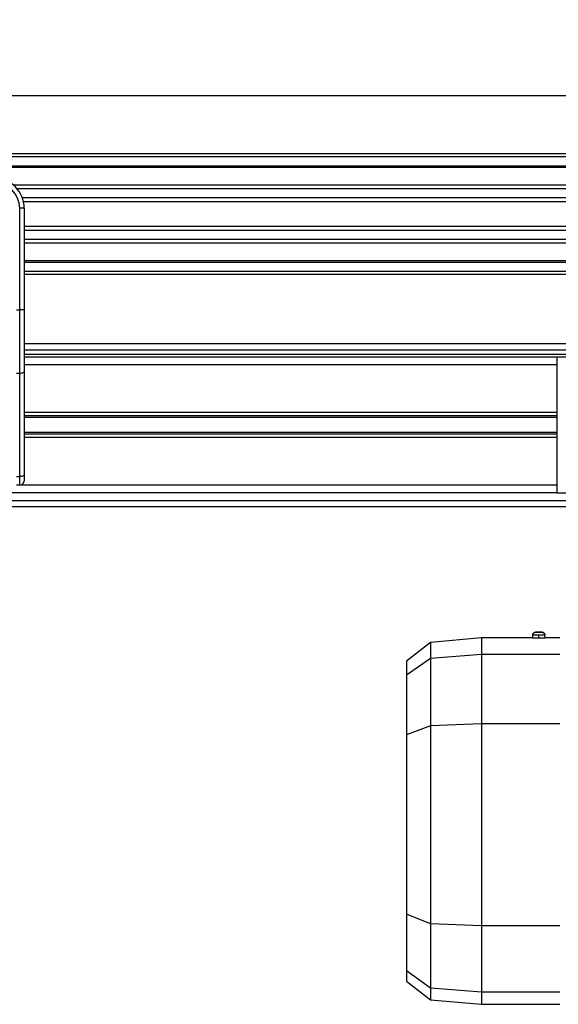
# Model space of a CAD drawing. Header units: millimetres. Extents: x 0 to 420, y 0 to 297.
# Tile 14 of 24: x 159 to 186, y 197 to 248. Entities that reach past the tile are written whole.
import ezdxf

# ---------------------------------------------------------------- set-up
doc = ezdxf.new("R2010")
doc.units = ezdxf.units.MM
doc.layers.add('QUOTE', color=174, linetype='Continuous')
doc.styles.add('SLDTEXTSTYLE3', font='TXT', dxfattribs={"width": 0.75})
doc.dimstyles.new('SLDDIMSTYLE0', dxfattribs={"dimtxt": 3, "dimasz": 3, "dimexe": 0, "dimexo": 0.0625, "dimgap": 0.75, "dimtad": 1, "dimlfac": 6.46054, "dimrnd": 1e-09, "dimzin": 12, "dimdsep": 46, "dimtxsty": 'SLDTEXTSTYLE3', "dimsah": 1, "dimcen": 0.09, "dimadec": 0, "dimazin": 3, "dimtfac": 1, "dimtdec": 3, "dimtofl": 0, "dimtmove": 0, "dimatfit": 3, "dimfxl": 0, "dimfrac": 2, "dimtolj": 1, "dimtzin": 12, "dimarcsym": 0})

# ---------------------------------------------------------------- blocks, each defined once
blk = doc.blocks.new('_D')
at = {"layer": 'QUOTE'}
for p, q in [((60.227, 229.022), (60.227, 245.934)), ((215.013, 229.022), (215.013, 245.934)), ((215.013, 243.934), (60.227, 243.934))]:
    blk.add_line(p, q, dxfattribs=at)
for points in [[(60.227, 243.934), (63.227, 243.434), (63.227, 244.434)], [(215.013, 243.934), (212.013, 244.434), (212.013, 243.434)]]:
    blk.add_solid(points, dxfattribs=at)
at = {"layer": 'QUOTE', "insert": (133.187, 247.801), "char_height": 3, "attachment_point": 1, "style": 'SLDTEXTSTYLE3'}
blk.add_mtext('1000', dxfattribs=at)

msp = doc.modelspace()

# ---------------------------------------------------------------- linework, layer by layer
at = {"color": 7, "linetype": 'Continuous', "lineweight": 25}
for p, q in [((215.013, 240.9531), (60.2272, 240.9531)), ((215.013, 240.7984), (60.2272, 240.7984)), ((215.013, 240.334), (60.2272, 240.334)), ((215.013, 240.2551), (60.2272, 240.2551)), ((215.013, 239.3433), (158.4387, 239.3433)), ((215.013, 239.1638), (158.6169, 239.1638)), ((215.013, 238.7012), (158.8855, 238.7012)), ((215.013, 238.4921), (158.9461, 238.4921)), ((158.9806, 238.167), (158.7484, 238.167)), ((158.7484, 232.9451), (158.7484, 238.167)), ((158.9806, 238.167), (158.9806, 236.8011)), ((215.013, 237.2228), (158.9806, 237.2228)), ((215.013, 237.0137), (158.9806, 237.0137)), ((158.9806, 236.8011), (158.9806, 235.8181)), ((215.013, 236.5511), (158.9806, 236.5511)), ((215.013, 236.3715), (158.9806, 236.3715)), ((158.9806, 235.8181), (158.9806, 232.9451)), ((215.013, 235.4598), (158.9806, 235.4598)), ((215.013, 235.3809), (158.9806, 235.3809)), ((215.013, 234.9165), (158.9806, 234.9165)), ((215.013, 234.7617), (158.9806, 234.7617)), ((158.5936, 232.9451), (158.7484, 232.9451)), ((158.7484, 229.6744), (158.7484, 232.9451)), ((158.9806, 232.9451), (158.7484, 232.9451)), ((158.9806, 232.9451), (158.9806, 229.7725)), ((208.9436, 231.2016), (158.9806, 231.2016)), ((158.9806, 230.8921), (208.7398, 230.8921)), ((158.9806, 230.6599), (208.601, 230.6599)), ((186.3777, 230.5051), (158.9806, 230.5051)), ((186.3777, 230.5051), (186.3777, 223.5397)), ((208.1451, 230.5051), (186.3777, 230.5051)), ((186.3777, 230.1181), (158.9806, 230.1181)), ((158.9806, 229.7725), (158.9806, 224.4717)), ((158.7484, 229.6744), (158.5936, 229.6744)), ((158.7484, 224.3736), (158.7484, 229.6744)), ((186.3777, 227.6648), (158.9806, 227.6648)), ((186.3777, 227.497), (158.9806, 227.497)), ((186.3777, 227.4081), (158.9806, 227.4081)), ((186.3777, 226.6367), (158.9806, 226.6367)), ((186.3777, 226.5479), (158.9806, 226.5479)), ((186.3777, 226.3801), (158.9806, 226.3801)), ((158.5936, 224.3736), (158.7484, 224.3736)), ((158.7484, 223.9267), (158.7484, 224.3736)), ((158.9806, 224.4717), (158.9806, 224.1589)), ((158.7484, 223.9267), (158.5936, 223.9267)), ((186.3777, 223.9267), (158.7484, 223.9267)), ((64.4838, 223.1528), (207.37, 223.1528)), ((186.3777, 223.5397), (88.8626, 223.5397)), ((186.3777, 223.5397), (207.3941, 223.5397)), ((60.2272, 222.8432), (207.3508, 222.8432)), ((182.508, 216.0813), (179.8719, 215.8507)), ((185.1264, 216.0813), (182.508, 216.0813)), ((182.508, 216.0813), (182.508, 215.2257)), ((185.1329, 216.2306), (185.1262, 216.0768)), ((185.1329, 216.2306), (185.1412, 216.2315)), ((185.4489, 216.0669), (185.4489, 216.2236)), ((185.7568, 216.2315), (185.765, 216.2306)), ((185.7717, 216.0768), (185.765, 216.2306)), ((186.5324, 216.0813), (185.7715, 216.0813)), ((179.8719, 215.8507), (178.6384, 214.8869)), ((179.8719, 215.8507), (179.8719, 215.021)), ((182.508, 215.2257), (179.8719, 215.021)), ((182.508, 215.2257), (182.508, 211.6738)), ((186.5324, 215.2257), (182.508, 215.2257)), ((179.8719, 215.021), (178.6384, 214.1634)), ((178.6384, 214.8869), (178.6384, 214.1634)), ((179.8719, 215.021), (179.8719, 211.5648)), ((178.6384, 214.1634), (178.6384, 211.1102)), ((179.8719, 211.5648), (178.6384, 211.1102)), ((182.508, 211.6738), (179.8719, 211.5648)), ((179.8719, 211.5648), (179.8719, 201.399)), ((182.508, 211.6738), (182.508, 201.2809)), ((186.5324, 211.6738), (182.508, 211.6738)), ((178.6384, 211.1102), (178.6384, 201.8918)), ((179.8719, 201.399), (178.6384, 201.8918)), ((178.6384, 201.8918), (178.6384, 198.97)), ((182.508, 201.2809), (179.8719, 201.399)), ((179.8719, 201.399), (179.8719, 198.0916)), ((186.5324, 201.2809), (182.508, 201.2809)), ((182.508, 201.2809), (182.508, 197.8819)), ((179.8719, 198.0916), (178.6384, 198.97)), ((178.6384, 198.97), (178.6384, 198.4493)), ((178.6384, 198.4493), (179.8719, 197.4855)), ((182.508, 197.8819), (179.8719, 198.0916)), ((179.8719, 198.0916), (179.8719, 197.4855)), ((186.5324, 197.8819), (182.508, 197.8819)), ((182.508, 197.8819), (182.508, 197.2549)), ((179.8719, 197.4855), (182.508, 197.2549)), ((182.508, 197.2549), (186.5324, 197.2549))]:
    msp.add_line(p, q, dxfattribs=at)
at = {"color": 7, "linetype": 'Continuous', "lineweight": 25, "flags": 128}
for points in [[(158.9806, 229.7725), (158.9761, 229.7533), (158.9629, 229.7349), (158.9414, 229.718), (158.9126, 229.7031), (158.8774, 229.6909), (158.8372, 229.6818), (158.7937, 229.6763), (158.7484, 229.6744)], [(158.9806, 224.4717), (158.9761, 224.4525), (158.9629, 224.4341), (158.9414, 224.4172), (158.9126, 224.4023), (158.8774, 224.3901), (158.8372, 224.381), (158.7937, 224.3754), (158.7484, 224.3736)]]:
    msp.add_lwpolyline(points, dxfattribs=at)
at = {"color": 7, "linetype": 'Continuous', "lineweight": 25}
for centre, radius, start, end in [((157.4327, 238.167), 1.5479, 0, 90), ((157.4327, 238.167), 1.3157, 0, 90), ((158.7484, 224.1589), 0.2322, 270, 0)]:
    msp.add_arc(centre, radius, start, end, dxfattribs=at)
for points, knots in [([(185.4489, 216.0669), (185.4067, 216.0671), (185.3221, 216.0675), (185.2153, 216.0703), (185.1407, 216.0737), (185.131, 216.0758), (185.1262, 216.0768)], [0, 0, 0, 0, 0.2496835, 0.5002154, 0.750217, 1, 1, 1, 1]), ([(185.1329, 216.2306), (185.1358, 216.2494), (185.1417, 216.2886), (185.1779, 216.3383), (185.2292, 216.3723), (185.2686, 216.3765), (185.2875, 216.3786)], [0, 0, 0, 0, 0.2406638, 0.5, 0.7593362, 1, 1, 1, 1]), ([(185.4266, 216.3799), (185.4258, 216.3799), (185.4106, 216.3799), (185.3687, 216.3794), (185.3259, 216.3803), (185.2725, 216.3745), (185.2306, 216.3604), (185.1943, 216.3374), (185.1665, 216.3099), (185.144, 216.2738), (185.1385, 216.2458), (185.1357, 216.2315)], [0, 0, 0, 0, 0.00546466, 0.11644207, 0.32036528, 0.42563248, 0.5684615, 0.65979559, 0.76431897, 0.87936349, 1, 1, 1, 1]), ([(185.6103, 216.3786), (185.6091, 216.3789), (185.6062, 216.3796), (185.5841, 216.3806), (185.5549, 216.3813), (185.5243, 216.3817), (185.4885, 216.382), (185.449, 216.3821), (185.4094, 216.382), (185.3736, 216.3817), (185.343, 216.3813), (185.3138, 216.3806), (185.2917, 216.3796), (185.2888, 216.3789), (185.2875, 216.3786)], [0, 0, 0, 0, 0.0903083, 0.2045403, 0.2741266, 0.3439187, 0.4218213, 0.5000003, 0.5778599, 0.6560815, 0.7255471, 0.7954597, 0.9096917, 1, 1, 1, 1]), ([(185.2875, 216.3786), (185.2888, 216.3782), (185.2917, 216.3775), (185.3138, 216.3765), (185.343, 216.3758), (185.3735, 216.3754), (185.4093, 216.3751), (185.4489, 216.375), (185.4885, 216.3751), (185.5242, 216.3754), (185.5549, 216.3758), (185.5841, 216.3765), (185.6062, 216.3775), (185.6091, 216.3782), (185.6103, 216.3786)], [0, 0, 0, 0, 0.0903083, 0.2045403, 0.2741266, 0.3439187, 0.4218213, 0.5000003, 0.5778599, 0.6560815, 0.7255471, 0.7954597, 0.9096917, 1, 1, 1, 1]), ([(185.7622, 216.2315), (185.7605, 216.2446), (185.7573, 216.2701), (185.7412, 216.3036), (185.7207, 216.3295), (185.6988, 216.3477), (185.6652, 216.3666), (185.6231, 216.3745), (185.5558, 216.3796), (185.4847, 216.38), (185.4408, 216.38), (185.4266, 216.3799)], [0, 0, 0, 0, 0.0877486, 0.169999, 0.2438668, 0.308275, 0.364154, 0.512453, 0.7090302, 0.9056437, 1, 1, 1, 1]), ([(185.7717, 216.0768), (185.7668, 216.0758), (185.7572, 216.0737), (185.6826, 216.0703), (185.5758, 216.0675), (185.4912, 216.0671), (185.4489, 216.0669)], [0, 0, 0, 0, 0.24986036, 0.49991273, 0.75006979, 1, 1, 1, 1]), ([(185.6103, 216.3786), (185.6293, 216.3765), (185.6687, 216.3723), (185.7199, 216.3383), (185.7562, 216.2886), (185.7621, 216.2494), (185.765, 216.2306)], [0, 0, 0, 0, 0.2406638, 0.5, 0.7593362, 1, 1, 1, 1])]:
    msp.add_open_spline(points, degree=3, knots=knots, dxfattribs=at)
for points in [[(185.4489, 216.2236), (185.4075, 216.2237), (185.3247, 216.2239), (185.2202, 216.2255), (185.1472, 216.2278), (185.1377, 216.2296), (185.1329, 216.2306)], [(185.765, 216.2306), (185.7602, 216.2296), (185.7507, 216.2278), (185.6776, 216.2255), (185.5732, 216.2239), (185.4904, 216.2237), (185.4489, 216.2236)]]:
    msp.add_open_spline(points, degree=3, dxfattribs=at)

# ---------------------------------------------------------------- dimensions: what is measured, and where the dimension line sits
at = {"layer": 'QUOTE'}
dim = msp.add_linear_dim(base=(60.2272, 243.934), p1=(215.013, 227.0224), p2=(60.2272, 227.0224), dimstyle='SLDDIMSTYLE0', dxfattribs=at)
dim.commit()
dim.dimension.update_dxf_attribs({"geometry": '_D', "text_midpoint": (137.6201, 243.934), "dimtype": 160})

doc.saveas('drawing.dxf')
